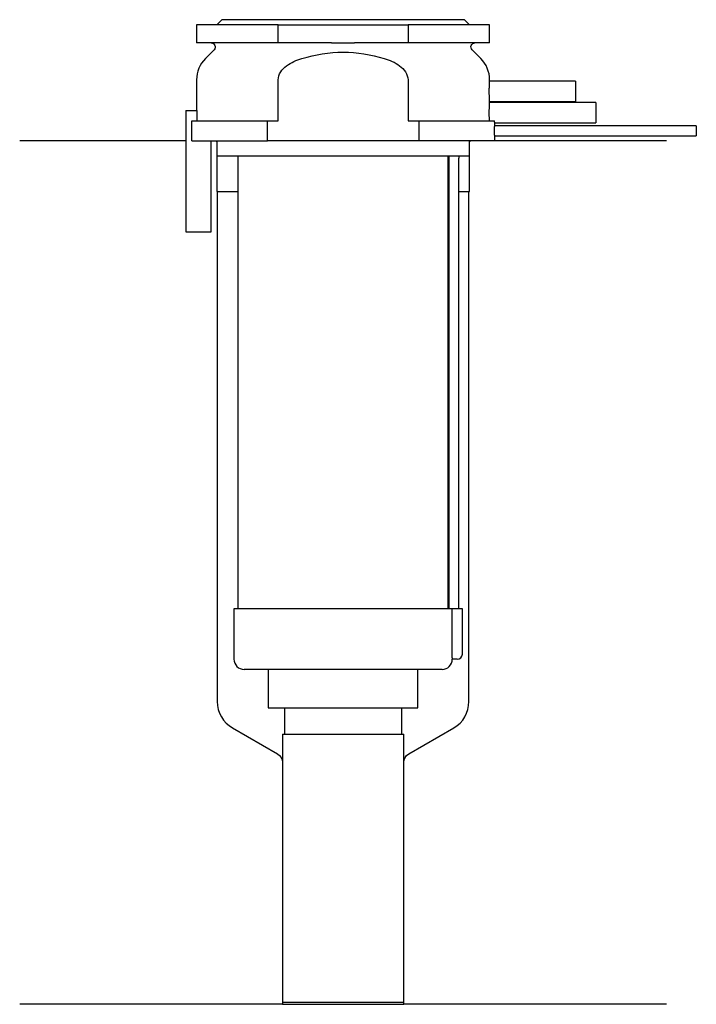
# Model space of a CAD drawing. Header units: millimetres. Extents: x 25.5 to 92.5, y 186.9 to 284.3.
import ezdxf

# ---------------------------------------------------------------- set-up
doc = ezdxf.new("R2010")
doc.units = ezdxf.units.MM
doc.layers.add('201', color=7, linetype='Continuous')
doc.layers.add('30', color=7, linetype='Continuous')

msp = doc.modelspace()

# ---------------------------------------------------------------- linework, layer by layer
at = {"layer": '201', "color": 113}
for p, q in [((41.975, 272.313), (25.526, 272.313)), ((44.926, 272.313), (45.026, 272.213)), ((45.026, 272.213), (45.026, 267.313)), ((70.026, 272.213), (70.126, 272.313)), ((70.026, 267.313), (70.026, 272.213)), ((89.526, 272.313), (72.526, 272.313)), ((45.026, 267.313), (45.076, 267.313)), ((45.076, 267.313), (47.126, 267.313)), ((45.076, 267.313), (45.076, 216.825)), ((67.925, 267.313), (67.975, 267.313)), ((68.975, 267.313), (69.976, 267.313)), ((69.976, 267.313), (70.026, 267.313)), ((69.976, 216.825), (69.976, 267.313)), ((46.576, 214.227), (51.028, 211.657)), ((64.023, 211.657), (68.476, 214.227)), ((51.528, 210.791), (51.528, 186.868)), ((63.523, 186.868), (63.523, 210.791)), ((51.528, 186.868), (25.526, 186.868)), ((51.528, 186.868), (63.523, 186.868)), ((89.526, 186.868), (63.523, 186.868))]:
    msp.add_line(p, q, dxfattribs=at)
for centre, start, end in [((48.076, 216.825), 180, 240), ((66.976, 216.825), 300, 360)]:
    msp.add_arc(centre, 3, start, end, dxfattribs=at)
at = {"layer": '201', "color": 113, "extrusion": (0, 0, -1)}
for centre, start, end in [((-50.528, 210.791), 120, 180), ((-64.523, 210.791), 0, 60)]:
    msp.add_arc(centre, 1, start, end, dxfattribs=at)
at = {"layer": '30', "color": 113}
for p, q in [((43.026, 283.813), (43.026, 282.013)), ((51.103, 283.813), (43.026, 283.813)), ((45.526, 284.313), (45.026, 283.813)), ((69.526, 284.313), (45.526, 284.313)), ((51.103, 283.813), (63.948, 283.813)), ((51.103, 282.013), (51.103, 283.813)), ((63.948, 283.813), (63.948, 282.013)), ((72.026, 283.813), (63.948, 283.813)), ((70.026, 283.813), (69.526, 284.313)), ((72.026, 282.013), (72.026, 283.813)), ((51.103, 282.013), (43.026, 282.013)), ((56.384, 282.013), (51.103, 282.013)), ((63.948, 282.013), (58.667, 282.013)), ((72.026, 282.013), (63.948, 282.013)), ((44.758, 281.33), (43.904, 280.476)), ((71.147, 280.476), (70.293, 281.33)), ((43.026, 278.355), (43.026, 275.313)), ((51.103, 274.313), (51.103, 278.355)), ((63.948, 278.355), (63.948, 274.313)), ((80.526, 278.213), (72.025, 278.213)), ((72.026, 278.201), (72.026, 278.355)), ((80.526, 278.213), (80.526, 276.213)), ((82.526, 276.113), (72.025, 276.113)), ((72.026, 276.101), (72.026, 276.213)), ((72.026, 276.213), (80.526, 276.213)), ((82.526, 276.113), (82.526, 274.113)), ((41.976, 275.313), (43.079, 275.313)), ((41.976, 275.313), (41.976, 263.313)), ((43.079, 274.313), (43.079, 275.313)), ((42.563, 274.313), (50.042, 274.313)), ((42.563, 272.313), (42.563, 274.313)), ((50.042, 274.313), (51.103, 274.313)), ((50.042, 272.313), (50.042, 274.313)), ((63.948, 274.313), (65.009, 274.313)), ((65.009, 274.313), (72.514, 274.313)), ((65.009, 274.313), (65.009, 272.313)), ((72.526, 273.807), (72.526, 274.113)), ((72.526, 274.113), (82.526, 274.113)), ((92.476, 273.813), (72.525, 273.813)), ((92.476, 273.813), (92.476, 272.813)), ((42.563, 272.313), (50.042, 272.313)), ((44.476, 263.313), (44.476, 272.313)), ((45.026, 272.313), (45.026, 270.813)), ((65.009, 272.313), (50.042, 272.313)), ((72.526, 272.313), (65.009, 272.313)), ((70.026, 270.813), (70.026, 272.313)), ((72.526, 272.313), (72.526, 272.813)), ((72.526, 272.813), (92.476, 272.813)), ((70.026, 270.813), (45.026, 270.813)), ((47.126, 270.813), (47.126, 226.013)), ((67.926, 226.013), (67.926, 270.813)), ((67.976, 270.313), (67.976, 226.013)), ((68.976, 226.013), (68.976, 270.313)), ((41.976, 263.313), (44.476, 263.313)), ((68.294, 226.013), (46.726, 226.013)), ((46.726, 226.013), (46.726, 221.013)), ((68.294, 226.013), (68.294, 221.513)), ((69.326, 226.013), (68.294, 226.013)), ((69.326, 221.513), (69.326, 226.013)), ((68.826, 221.013), (68.321, 221.013)), ((67.326, 220.013), (47.726, 220.013)), ((50.126, 220.013), (50.126, 216.193)), ((64.926, 216.193), (64.926, 220.013)), ((50.126, 216.193), (64.926, 216.193)), ((51.721, 216.193), (51.721, 213.593)), ((63.331, 213.593), (63.331, 216.193)), ((51.528, 213.593), (51.528, 187.093)), ((51.528, 213.593), (63.523, 213.593)), ((63.523, 187.093), (63.523, 213.593)), ((51.528, 187.093), (63.523, 187.093))]:
    msp.add_line(p, q, dxfattribs=at)
at = {"layer": '30', "color": 113, "extrusion": (0, 0, -1)}
for centre, radius, start, end in [((-44.476, 281.613), 0.4, 90, 225), ((-70.576, 281.613), 0.4, -45, 90), ((-71.476, 270.313), 2.5, 0, 11.54257)]:
    msp.add_arc(centre, radius, start, end, dxfattribs=at)
at = {"layer": '30', "color": 113}
for centre, radius, start, end in [((46.026, 278.355), 3, 135, 180), ((69.026, 278.355), 3, 0, 45), ((71.476, 270.313), 3.5, 171.77371, 180), ((68.826, 221.513), 0.5, -90, 0), ((47.726, 221.013), 1, 180, 270), ((67.326, 221.013), 1, -90, 0)]:
    msp.add_arc(centre, radius, start, end, dxfattribs=at)
for points, knots in [([(56.384, 282.013), (56.576, 282.013), (56.767, 282.012), (57.055, 282.011), (57.15, 282.01), (57.294, 282.01), (57.342, 282.01), (57.438, 282.01), (57.486, 282.01), (57.911, 282.01), (58.289, 282.013), (58.667, 282.013)], [0, 0, 0, 0, 0.25, 0.25, 0.375, 0.375, 0.4375, 0.4375, 0.5, 0.5, 1, 1, 1, 1]), ([(53.459, 280.476), (54.778, 280.87), (56.148, 281.098), (58.908, 281.097), (60.276, 280.869), (61.592, 280.476)], [0, 0, 0, 0, 0.5, 0.5, 1, 1, 1, 1]), ([(51.103, 278.355), (51.103, 278.921), (51.487, 279.426), (52.39, 280.097), (52.92, 280.315), (53.459, 280.476)], [0, 0, 0, 0, 0.5, 0.5, 1, 1, 1, 1]), ([(61.592, 280.476), (62.13, 280.315), (62.66, 280.099), (63.571, 279.42), (63.948, 278.919), (63.948, 278.355)], [0, 0, 0, 0, 0.5, 0.5, 1, 1, 1, 1]), ([(72.026, 276.212), (72.025, 276.216), (72.025, 276.221), (72.023, 276.245), (72.022, 276.264), (72.019, 276.314), (72.017, 276.345), (72.013, 276.418), (72.011, 276.46), (72.006, 276.552), (72.004, 276.602), (72, 276.712), (71.998, 276.77), (71.994, 276.89), (71.993, 276.953), (71.991, 277.082), (71.991, 277.147), (71.991, 277.278), (71.991, 277.344), (71.993, 277.472), (71.994, 277.535), (71.998, 277.656), (72, 277.714), (72.004, 277.823), (72.006, 277.873), (72.011, 277.966), (72.013, 278.008), (72.017, 278.08), (72.019, 278.112), (72.022, 278.162), (72.023, 278.181), (72.025, 278.2), (72.025, 278.205), (72.026, 278.218), (72.025, 278.212), (72.025, 278.207)], [0, 0, 0, 0, 0.062481, 0.062481, 0.124963, 0.124963, 0.187444, 0.187444, 0.249925, 0.249925, 0.312407, 0.312407, 0.374888, 0.374888, 0.437369, 0.437369, 0.499851, 0.499851, 0.562332, 0.562332, 0.624813, 0.624813, 0.687295, 0.687295, 0.749776, 0.749776, 0.812257, 0.812257, 0.874739, 0.874739, 0.93722, 0.93722, 0.999701, 0.999701, 1, 1, 1, 1]), ([(72.013, 274.313), (72.011, 274.344), (72.01, 274.379), (72.006, 274.453), (72.004, 274.493), (72.001, 274.578), (71.999, 274.624), (71.996, 274.717), (71.995, 274.765), (71.993, 274.864), (71.992, 274.916), (71.991, 275.019), (71.991, 275.07), (71.991, 275.174), (71.991, 275.227), (71.993, 275.33), (71.993, 275.38), (71.996, 275.478), (71.997, 275.527), (72, 275.62), (72.001, 275.664), (72.007, 275.789), (72.01, 275.864), (72.015, 275.955), (72.017, 275.982), (72.02, 276.029), (72.021, 276.049), (72.023, 276.081), (72.024, 276.093), (72.025, 276.106), (72.025, 276.111), (72.026, 276.115)], [0, 0, 0, 0, 0.062536, 0.062536, 0.125073, 0.125073, 0.187609, 0.187609, 0.250146, 0.250146, 0.312682, 0.312682, 0.375219, 0.375219, 0.437755, 0.437755, 0.500292, 0.500292, 0.562828, 0.562828, 0.625365, 0.625365, 0.750438, 0.750438, 0.812974, 0.812974, 0.875511, 0.875511, 0.938047, 0.938047, 1, 1, 1, 1]), ([(72.526, 274.111), (72.525, 274.115), (72.524, 274.13), (72.52, 274.199), (72.517, 274.248), (72.514, 274.313)], [0, 0, 0, 0, 0.499925, 0.499925, 1, 1, 1, 1]), ([(72.526, 272.813), (72.525, 272.829), (72.525, 272.839), (72.524, 272.864), (72.523, 272.879), (72.522, 272.915), (72.522, 272.936), (72.52, 273.006), (72.519, 273.061), (72.518, 273.182), (72.517, 273.247), (72.517, 273.345), (72.517, 273.378), (72.518, 273.443), (72.518, 273.474), (72.519, 273.534), (72.519, 273.564), (72.52, 273.618), (72.521, 273.643), (72.522, 273.69), (72.522, 273.71), (72.523, 273.747), (72.524, 273.762), (72.525, 273.787), (72.525, 273.797), (72.525, 273.809), (72.526, 273.814)], [0, 0, 0, 0, 0.124937, 0.124937, 0.187405, 0.187405, 0.249873, 0.249873, 0.37481, 0.37481, 0.499746, 0.499746, 0.562214, 0.562214, 0.624683, 0.624683, 0.687151, 0.687151, 0.749619, 0.749619, 0.812087, 0.812087, 0.874556, 0.874556, 0.937024, 1, 1, 1, 1]), ([(68.294, 221.513), (68.294, 221.458), (68.294, 221.401), (68.297, 221.297), (68.299, 221.247), (68.304, 221.16), (68.306, 221.122), (68.312, 221.063), (68.314, 221.041), (68.316, 221.028), (68.318, 221.018), (68.32, 221.013)], [0, 0, 0, 0, 0.208474, 0.208474, 0.417184, 0.417184, 0.626081, 0.626081, 0.836339, 0.836339, 1, 1, 1, 1])]:
    msp.add_open_spline(points, degree=3, knots=knots, dxfattribs=at)

doc.saveas('drawing.dxf')
